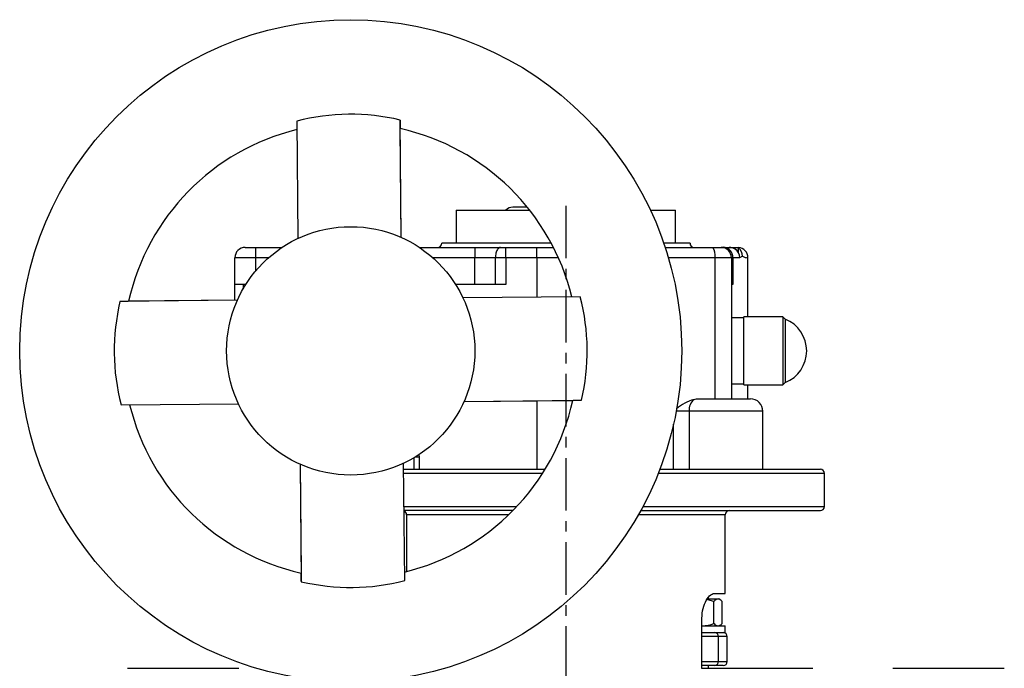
# Model space of a CAD drawing. Extents: x -256 to 439, y -88 to 726.
# Tile 3 of 4: x -256 to -18, y 569 to 726. Entities that reach past the tile are written whole.
import ezdxf

# ---------------------------------------------------------------- set-up
doc = ezdxf.new("R2010")
doc.units = 0
doc.linetypes.add('CENTERX2', pattern=[20.32, 12.7, -2.54, 2.54, -2.54])
doc.layers.get('0').update_dxf_attribs({"linetype": 'CONTINUOUS'})
doc.layers.add('FORMAT', color=7, linetype='CONTINUOUS')

msp = doc.modelspace()

# ---------------------------------------------------------------- linework, layer by layer
at = {"color": 7, "linetype": 'CONTINUOUS'}
for p, q in [((-189.46, 701.17), (-189.18, 672.83)), ((-164.18, 673.07), (-164.46, 701.44)), ((-164.18, 673.07), (-164.44, 699.45)), ((-150.91, 679.68), (-150.91, 671.68)), ((-150.91, 679.68), (-133.18, 679.68)), ((-134.23, 680.38), (-137.23, 680.38)), ((-104, 679.68), (-97.91, 679.68)), ((-97.91, 671.68), (-97.91, 679.68)), ((-127.95, 671.68), (-154.41, 671.68)), ((-94.41, 671.68), (-100.76, 671.68)), ((-201.91, 670.68), (-199.41, 670.68)), ((-199.41, 670.68), (-193, 670.68)), ((-159.83, 670.68), (-146.41, 670.68)), ((-146.41, 670.68), (-140.18, 670.68)), ((-140.18, 670.68), (-138.93, 670.68)), ((-138.93, 670.68), (-131.41, 670.68)), ((-131.41, 670.68), (-127.43, 670.68)), ((-100.42, 670.68), (-88.89, 670.68)), ((-88.89, 670.68), (-86.91, 670.68)), ((-86.91, 670.68), (-86.38, 670.68)), ((-86.38, 670.68), (-84.92, 670.68)), ((-84.92, 670.68), (-82.7, 670.68)), ((-82.7, 669.48), (-82.7, 670.68)), ((-204.41, 661.68), (-204.41, 668.18)), ((-84.41, 668.18), (-84.41, 634.08)), ((-80.41, 653.93), (-80.41, 668.18)), ((-204.41, 657.91), (-204.41, 661.68)), ((-202.41, 661.68), (-204.41, 661.68)), ((-201.79, 661.68), (-202.41, 661.68)), ((-138.93, 661.68), (-151.04, 661.68)), ((-84.06, 661.68), (-84.41, 661.68)), ((-203.81, 657.91), (-232.18, 657.63)), ((-203.8, 657.92), (-230.19, 657.66)), ((-120.92, 658.73), (-149.27, 658.45)), ((-81.41, 653.68), (-84.41, 653.68)), ((-72.01, 653.93), (-81.41, 653.93)), ((-81.41, 646.08), (-81.41, 653.93)), ((-71.41, 653.33), (-72.01, 653.93)), ((-72.01, 653.93), (-72.01, 646.08)), ((-71.41, 653.33), (-71.41, 638.03)), ((-81.41, 637.43), (-81.41, 646.08)), ((-72.01, 646.08), (-72.01, 637.43)), ((-72.01, 637.43), (-71.41, 638.03)), ((-84.41, 637.68), (-81.41, 637.68)), ((-81.41, 637.43), (-72.01, 637.43)), ((-80.41, 634.08), (-80.41, 637.43)), ((-149.02, 633.45), (-120.65, 633.73)), ((-149.02, 633.44), (-122.64, 633.7)), ((-92.16, 634.08), (-79.81, 634.08)), ((-231.91, 632.63), (-203.56, 632.91)), ((-76.81, 617.08), (-76.81, 631.08)), ((-188.65, 618.29), (-188.37, 589.92)), ((-188.65, 618.29), (-188.39, 591.91)), ((-163.37, 590.19), (-163.65, 618.53)), ((-163.63, 617.08), (-161.07, 617.08)), ((-161.07, 617.08), (-159.9, 617.08)), ((-159.9, 617.08), (-158.78, 617.08)), ((-158.78, 617.08), (-129.44, 617.08)), ((-101.7, 617.08), (-84.82, 617.08)), ((-84.82, 617.08), (-77.36, 617.08)), ((-77.36, 617.08), (-62.91, 617.08)), ((-61.91, 608.08), (-61.91, 616.08)), ((-137.24, 607.08), (-163.53, 607.08)), ((-106.34, 607.08), (-62.91, 607.08)), ((-162.91, 606.08), (-162.91, 592.36)), ((-85.91, 587.08), (-85.91, 606.08)), ((-90.25, 585.74), (-87.64, 585.74)), ((-89.91, 585.74), (-89.91, 586.22)), ((-88.55, 587.08), (-85.91, 587.08)), ((-87.64, 585.74), (-87.41, 585.74)), ((-87.18, 585.6), (-87.41, 585.74)), ((-88.61, 579.82), (-88.61, 585.16)), ((-86.66, 579.82), (-86.66, 585.16)), ((-91.52, 568.99), (-91.52, 581.08)), ((-91.52, 579.24), (-85.91, 579.24)), ((-87.41, 579.24), (-87.18, 579.37)), ((-85.91, 577.64), (-85.91, 579.24)), ((-91.52, 577.64), (-88.42, 577.64)), ((-88.42, 577.64), (-87.19, 577.64)), ((-87.19, 577.64), (-85.91, 577.64)), ((-85.41, 570.64), (-85.41, 576.64)), ((-230.38, 568.99), (-203.45, 568.99)), ((-91.63, 568.99), (-64.7, 568.99)), ((-88.42, 569.64), (-91.52, 569.64)), ((-89.91, 568.99), (-89.91, 569.64)), ((-86.41, 569.64), (-88.42, 569.64)), ((-45.38, 568.99), (-18.45, 568.99))]:
    msp.add_line(p, q, dxfattribs=at)
at = {"color": 8, "linetype": 'CONTINUOUS'}
for p, q in [((-199.41, 670.68), (-199.41, 668.18)), ((-146.41, 670.68), (-146.41, 668.18)), ((-138.93, 668.18), (-138.93, 670.68)), ((-131.41, 668.18), (-131.41, 670.68)), ((-199.41, 668.18), (-204.41, 668.18)), ((-199.41, 668.18), (-199.41, 664.94)), ((-196.26, 668.18), (-199.41, 668.18)), ((-146.41, 668.18), (-156.57, 668.18)), ((-146.41, 661.68), (-146.41, 668.18)), ((-141.43, 668.18), (-146.41, 668.18)), ((-138.93, 668.18), (-141.43, 668.18)), ((-141.43, 661.68), (-141.43, 668.18)), ((-138.93, 668.18), (-138.93, 661.68)), ((-131.41, 668.18), (-138.93, 668.18)), ((-131.41, 668.18), (-131.41, 658.62)), ((-126.23, 668.18), (-131.41, 668.18)), ((-88.36, 668.18), (-99.64, 668.18)), ((-88.36, 634.08), (-88.36, 668.18)), ((-84.41, 668.18), (-88.36, 668.18)), ((-84.06, 668.18), (-84.41, 668.18)), ((-84.06, 668.18), (-84.06, 661.68)), ((-82.41, 668.18), (-84.06, 668.18)), ((-202.41, 661.68), (-202.41, 660.65)), ((-131.41, 633.62), (-131.41, 617.08)), ((-94.6, 631.08), (-97.76, 631.08)), ((-76.81, 631.08), (-94.6, 631.08)), ((-94.6, 631.08), (-94.6, 617.08)), ((-98.39, 617.08), (-98.39, 627.99)), ((-161.07, 617.08), (-161.07, 619.9)), ((-160.77, 620.08), (-159.9, 620.08)), ((-159.9, 620.08), (-159.9, 617.08)), ((-130.06, 616.08), (-163.62, 616.08)), ((-61.91, 616.08), (-102.09, 616.08)), ((-163.54, 608.08), (-136.27, 608.08)), ((-105.8, 608.08), (-61.91, 608.08)), ((-138.25, 606.08), (-162.91, 606.08)), ((-85.91, 606.08), (-106.9, 606.08)), ((-87.59, 576.64), (-91.52, 576.64)), ((-87.59, 576.64), (-87.59, 570.64)), ((-85.41, 576.64), (-87.59, 576.64)), ((-91.52, 570.64), (-87.59, 570.64)), ((-87.59, 570.64), (-85.41, 570.64))]:
    msp.add_line(p, q, dxfattribs=at)
at = {"color": 8, "linetype": 'CONTINUOUS', "flags": 128}
for points in [[(-140.18, 670.68), (-140.32, 670.66), (-140.46, 670.62), (-140.59, 670.54), (-140.72, 670.43), (-140.84, 670.3), (-140.96, 670.13), (-141.06, 669.95), (-141.15, 669.74), (-141.23, 669.51), (-141.3, 669.26), (-141.36, 669.01), (-141.39, 668.74), (-141.42, 668.46), (-141.43, 668.18)], [(-81.74, 668.52), (-81.83, 668.54), (-81.92, 668.5), (-82.01, 668.42), (-82.1, 668.33), (-82.25, 668.22), (-82.41, 668.18)], [(-159.97, 620.61), (-159.94, 620.49), (-159.9, 620.08)]]:
    msp.add_lwpolyline(points, dxfattribs=at)
at = {"color": 7, "linetype": 'CONTINUOUS', "flags": 128}
for points in [[(-93.44, 633.95), (-92.81, 634.05), (-92.16, 634.08)], [(-91.52, 581.08), (-91.5, 581.69), (-91.44, 582.29), (-91.35, 582.87), (-91.23, 583.43), (-91.08, 583.96), (-90.91, 584.45), (-90.7, 584.94), (-90.47, 585.39), (-90.24, 585.79), (-89.95, 586.18), (-89.66, 586.5), (-89.37, 586.76), (-89.09, 586.93), (-88.82, 587.04), (-88.55, 587.08)], [(-88.61, 585.16), (-89.5, 585.4), (-90.36, 585.57)]]:
    msp.add_lwpolyline(points, dxfattribs=at)
at = {"color": 7, "linetype": 'CONTINUOUS'}
for radius in [80, 30]:
    msp.add_circle((-176.41, 645.68), radius, dxfattribs=at)
for centre, radius, start, end in [((-176.42, 650.98), 51.86, 76.675, 104.5703), ((178.08, 705.01), 342.56, 180.5972, 180.9301), ((-176.41, 645.68), 55, 103.7009, 167.4205), ((-176.41, 645.68), 55, 13.7009, 77.4205), ((-137.23, 678.01), 2.37, 90, 135.205), ((-134.23, 678.01), 2.37, 76.9348, 90), ((-155.41, 671.68), 1, 270, 0), ((-93.41, 671.68), 1, 180, 270), ((-201.91, 668.18), 2.5, 90, 180), ((-86.91, 668.18), 2.5, 0, 90), ((-84.91, 668.02), 2.66, 57.1863, 90.2006), ((-84.83, 668.12), 2.53, 32.613, 57.581), ((-82.91, 668.18), 2.5, 359.9678, 85.0197), ((-181.71, 645.68), 51.86, 166.6752, 194.5702), ((-235.75, 1000.4), 342.78, 270.5971, 270.9298), ((-171.12, 645.68), 51.86, 346.6752, 14.5701), ((-74.44, 645.68), 8.23, 0, 68.4109), ((-74.44, 645.68), 8.23, 291.5891, 0), ((-176.41, 645.68), 55, 283.7009, 347.4205), ((-117.08, 291.37), 342.37, 90.5973, 90.9304), ((-90.59, 623.67), 10.66, 105.5184, 131.5182), ((-79.81, 631.08), 3, 0, 90), ((-176.41, 645.68), 55, 193.7009, 257.4205), ((-62.91, 616.08), 1, 0, 90), ((-163.91, 606.08), 1, 0, 67.5934), ((-84.91, 606.08), 1, 90, 180), ((-62.91, 608.08), 1, 270, 0), ((-530.92, 586.35), 342.57, 0.5972, 0.9301), ((-176.41, 640.38), 51.86, 256.6752, 284.5701), ((-87.47, 584.34), 1.41, 96.9829, 144.5279), ((-87.82, 584.32), 1.43, 35.8776, 82.6116), ((-92.29, 591.32), 12.08, 273.6507, 287.7045), ((-87.45, 580.66), 1.43, 215.8776, 262.6116), ((-87.81, 580.64), 1.41, 276.9838, 324.527), ((-86.41, 576.64), 1, 0, 90), ((-86.41, 570.64), 1, 270, 0)]:
    msp.add_arc(centre, radius, start, end, dxfattribs=at)
at = {"color": 8, "linetype": 'CONTINUOUS'}
for centre, radius, start, end in [((-91.7, 668.78), 3.4, 349.8916, 34.0203), ((-86.47, 668.27), 2.42, 357.9574, 87.8005), ((-84.93, 668.2), 2.53, 359.6383, 54.5846), ((-84.15, 668.61), 2.41, 357.8388, 52.7953), ((-80.42, 670.92), 2.74, 241.0164, 269.8908), ((-91.3, 631.42), 3.32, 130.2249, 185.8089), ((-88.51, 576.72), 0.927, 355.2369, 84.7727), ((-88.51, 570.56), 0.927, 275.2282, 4.7622)]:
    msp.add_arc(centre, radius, start, end, dxfattribs=at)
at = {"layer": 'FORMAT', "linetype": 'CENTERX2'}
msp.add_line((-124.41, 680.75), (-124.41, 313.19), dxfattribs=at)

doc.saveas('drawing.dxf')
